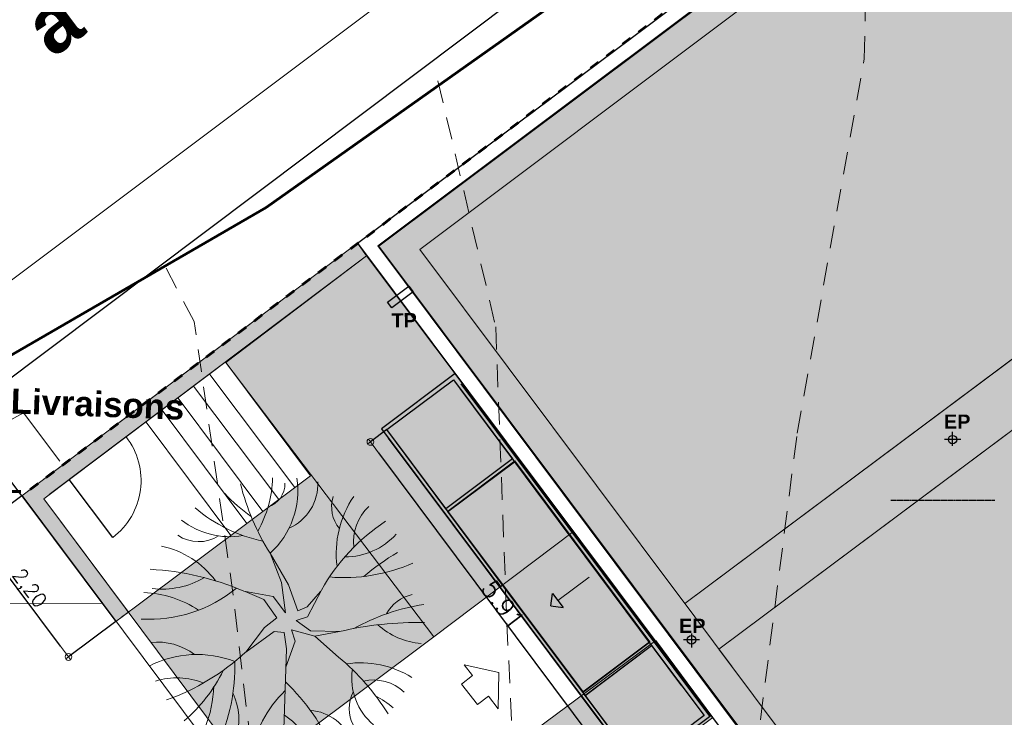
# Model space of a CAD drawing. Extents: x -155768 to 32626, y 53734 to 472609.
# Tile 10 of 33: x -113960 to -100086, y 134769 to 144593. Entities that reach past the tile are written whole.
import ezdxf

# ---------------------------------------------------------------- set-up
doc = ezdxf.new("R2010")
doc.units = 0
doc.header["$MEASUREMENT"] = 0
for name, pattern in [('AXESx2', [4, 2.5, -0.5, 0.5, -0.5]), ('Discontinu', [529.166651, 317.499995, -211.666656]), ('Traits', [282.222223, 141.111112, -141.111112])]:
    doc.linetypes.add(name, pattern=pattern)
for name, color, linetype in [('Bâti Existant', 7, 'Continuous'), ('Cadastre - Parcelle', 7, 'Continuous'), ('Cotat 1_200', 7, 'Continuous'), ('Cotes de niveaux', 7, 'Continuous'), ('Escalier', 7, 'Continuous'), ('Hachures 2D', 7, 'Continuous'), ('Lignes2D', 7, 'Continuous'), ('Limites', 7, 'Continuous'), ('Mobiliers', 7, 'Continuous'), ('Murs Périphériques', 7, 'Continuous'), ('Plancher béton', 7, 'Continuous'), ('Revetement Sols', 7, 'Continuous'), ('Sols Exter', 7, 'Continuous'), ('Texte 2D', 7, 'Continuous'), ('Toiture Terrasse', 7, 'Continuous'), ('Voirie nouvelle', 7, 'Continuous'), ('Voirie éxistante', 7, 'Continuous'), ('Végétation', 7, 'Continuous')]:
    doc.layers.add(name, color=color, linetype=linetype)
doc.styles.get("Standard").update_dxf_attribs({"font": 'txt', "bigfont": 'BIGFONT.SHX'})
doc.styles.add('STYLE_GENERE_4', font='arialbd.ttf')
doc.dimstyles.new('STYLE_GENERE__1', dxfattribs={"dimtxt": 250, "dimasz": 190, "dimexe": 0.18, "dimexo": 0, "dimgap": 0.09, "dimtad": 1, "dimlfac": 0.001, "dimzin": 0, "dimdsep": 46, "dimtxsty": 'Standard', "dimblk": 'ARROWHEAD_7', "dimblk1": 'ARROWHEAD_7', "dimblk2": 'ARROWHEAD_7', "dimcen": 0.09, "dimclrd": 59, "dimclre": 59, "dimclrt": 59, "dimadec": 0, "dimazin": 0, "dimtfac": 1, "dimtdec": 4, "dimtmove": 2, "dimatfit": 3, "dimfxl": 1, "dimtolj": 1, "dimtzin": 0, "dimarcsym": 0})
doc.dimstyles.new('STYLE_GENERE__4', dxfattribs={"dimtxt": 200, "dimasz": 190, "dimexe": 0.18, "dimexo": 0, "dimgap": 0.09, "dimtad": 1, "dimlfac": 0.001, "dimzin": 0, "dimdsep": 46, "dimtxsty": 'Standard', "dimblk": 'ARROWHEAD_7', "dimblk1": 'ARROWHEAD_7', "dimblk2": 'ARROWHEAD_7', "dimcen": 0.09, "dimclrd": 59, "dimclre": 59, "dimclrt": 59, "dimadec": 0, "dimazin": 0, "dimtfac": 1, "dimtdec": 4, "dimtmove": 0, "dimatfit": 3, "dimfxl": 1, "dimtolj": 1, "dimtzin": 0, "dimarcsym": 0})

# ---------------------------------------------------------------- blocks, each defined once
blk = doc.blocks.new('Dalle_22', base_point=(-24005, -41551))
at = {"layer": 'Plancher béton', "linetype": 'Continuous', "lineweight": 9}
blk.add_hatch(color=9, dxfattribs=at).paths.add_polyline_path([(-24005, -41551), (-10211, -41551), (-10201, -26302), (-12841, -26302), (-12841, -23965), (-14606, -21607), (-12390, -19956), (-19530, -10422), (-30306, -18496), (-24004, -26941)], flags=0)
at = {"layer": 'Plancher béton', "color": 128, "linetype": 'Continuous', "lineweight": 9, "flags": 128}
blk.add_lwpolyline([(-24005, -41551), (-10211, -41551), (-10201, -26302), (-12841, -26302), (-12841, -23965), (-14606, -21607), (-12390, -19956), (-19530, -10422), (-30306, -18496), (-24004, -26941)], close=True, dxfattribs=at)
blk = doc.blocks.new('Dalle_18', base_point=(-23553, -41234))
at = {"layer": 'Plancher béton', "linetype": 'Continuous', "lineweight": 9}
blk.add_hatch(color=81, dxfattribs=at).paths.add_polyline_path([(-23553, -41234), (-17453, -41234), (-17453, -25600), (-25205, -15212), (-29791, -18644), (-23554, -26965)], flags=0)
at = {"layer": 'Plancher béton', "color": 128, "linetype": 'Continuous', "lineweight": 9, "flags": 128}
blk.add_lwpolyline([(-23553, -41234), (-17453, -41234), (-17453, -25600), (-25205, -15212), (-29791, -18644), (-23554, -26965)], close=True, dxfattribs=at)
blk = doc.blocks.new('Dalle_37', base_point=(-26139, -15100))
at = {"layer": 'Végétation', "linetype": 'Continuous', "lineweight": 60}
h = blk.add_hatch(color=255, dxfattribs=at)
h.paths.add_polyline_path([(-26139, -15100), (-21325, -11497), (-22102, -10459), (-26916, -14062)], flags=0)
h.paths.add_polyline_path([(-23227, -11366), (-22114, -10534), (-21411, -11474), (-22525, -12306)], flags=0)
h.paths.add_polyline_path([(-24294, -12161), (-23267, -11393), (-22565, -12331), (-23593, -13099), (-23589, -13103), (-25106, -14237), (-25810, -13294), (-24294, -12161)], flags=0)
h.paths.add_polyline_path([(-25859, -13327), (-25152, -14264), (-26138, -15007), (-26844, -14069)], flags=0)
at = {"layer": 'Végétation', "linetype": 'Continuous', "flags": 128}
for points in [[(-26139, -15100), (-21325, -11497), (-22102, -10459), (-26916, -14062)], [(-23227, -11366), (-22114, -10534), (-21411, -11474), (-22525, -12306)], [(-24294, -12161), (-23267, -11393), (-22565, -12331), (-23593, -13099), (-23589, -13103), (-25106, -14237), (-25810, -13294), (-24294, -12161)], [(-25859, -13327), (-25152, -14264), (-26138, -15007), (-26844, -14069)]]:
    blk.add_lwpolyline(points, close=True, dxfattribs=at)
blk = doc.blocks.new('Dalle_50', base_point=(-24565, -14732))
at = {"layer": 'Plancher béton', "linetype": 'Continuous', "lineweight": 9}
blk.add_hatch(color=81, dxfattribs=at).paths.add_polyline_path([(-24565, -14732), (-16653, -25335), (-16653, -41234), (-10553, -41234), (-10651, -26726), (-13216, -26726), (-13196, -24147), (-15172, -21502), (-12917, -19874), (-19578, -11000)], flags=0)
at = {"layer": 'Plancher béton', "color": 128, "linetype": 'Continuous', "lineweight": 9, "flags": 128}
blk.add_lwpolyline([(-24565, -14732), (-16653, -25335), (-16653, -41234), (-10553, -41234), (-10651, -26726), (-13216, -26726), (-13196, -24147), (-15172, -21502), (-12917, -19874), (-19578, -11000)], close=True, dxfattribs=at)
blk = doc.blocks.new('Toit_11', base_point=(-25102, -14242))
at = {"layer": 'Toiture Terrasse', "linetype": 'Continuous', "lineweight": 9}
blk.add_hatch(color=8, dxfattribs=at).paths.add_polyline_path([(-25102, -14242), (-22555, -12338), (-23260, -11396), (-25807, -13299)], flags=0)
at = {"layer": 'Toiture Terrasse', "color": 250, "linetype": 'Continuous', "lineweight": 15, "flags": 128}
blk.add_lwpolyline([(-25102, -14242), (-22555, -12338), (-23260, -11396), (-25807, -13299)], close=True, dxfattribs=at)
blk = doc.blocks.new('Arbre 1 plan 12', base_point=(-22621, 257556))
at = {"layer": 'Végétation', "color": 59, "linetype": 'Continuous', "lineweight": 20}
for p, q in [((-23157, 258341), (-22864, 258008)), ((-22864, 258008), (-22796, 258354)), ((-22786, 257946), (-22796, 258354)), ((-22588, 257901), (-22213, 258098)), ((-22232, 258088), (-22448, 257899)), ((-22864, 258008), (-22772, 257679)), ((-22642, 257741), (-22786, 257946)), ((-22588, 257901), (-22642, 257741)), ((-22503, 257768), (-22448, 257899)), ((-23297, 257599), (-22933, 257730)), ((-22933, 257730), (-22772, 257679)), ((-22140, 257633), (-22503, 257768)), ((-24616, 257556), (-23038, 257608)), ((-23038, 257608), (-22812, 257573)), ((-22812, 257573), (-22794, 257434)), ((-22302, 257421), (-22534, 257591)), ((-22534, 257591), (-22107, 257537)), ((-21694, 257376), (-22140, 257633)), ((-22107, 257537), (-21694, 257376)), ((-22794, 257434), (-23085, 257032)), ((-22742, 257295), (-22603, 257469)), ((-22603, 257469), (-22346, 257288)), ((-22302, 257421), (-22227, 257004)), ((-22742, 257295), (-23085, 257032)), ((-22346, 257288), (-22231, 257026))]:
    blk.add_line(p, q, dxfattribs=at)
for centre, radius, start, end in [((-21900, 259604), 1072, 185.2654, 221.5605), ((-27399, 259441), 4729, 346.7161, 1.3266), ((-25440, 260034), 3066, 331.2124, 350.7346), ((-24574, 258657), 1337, 351.1579, 32.3618), ((-22806, 259491), 542, 298.3532, 347.7354), ((-19587, 258414), 2450, 156.5487, 184.7366), ((-24109, 258832), 631, 347.1957, 43.3477), ((-24519, 260838), 3290, 319.4232, 329.5375), ((-25651, 256283), 3234, 39.5238, 58.397), ((-24868, 258239), 1323, 28.1546, 41.1568), ((-20775, 258433), 970, 132.0902, 180.2088), ((-23609, 260567), 2836, 299.4887, 326.4789), ((-23453, 259382), 856, 220.0008, 278.2715), ((-21536, 259244), 692, 263.8884, 316.3772), ((-24608, 257879), 706, 5.1301, 69.1555), ((-23881, 258993), 502, 241.8841, 297.6783), ((-21697, 259743), 1435, 262.7375, 304.0381), ((-21036, 258734), 492, 230.8712, 286.6076), ((-25636, 255563), 2942, 43.6249, 66.9386), ((-24528, 257759), 353, 7.5707, 91.3029), ((-24856, 256999), 1054, 33.295, 73.8856), ((-20714, 257361), 689, 87.8257, 155.8994), ((-20820, 256590), 1175, 80.9376, 138.0094), ((-24818, 258728), 1647, 278.9075, 316.2154), ((-24536, 257884), 510, 276.6792, 322.3138), ((-20713, 257234), 351, 89.3291, 161.401), ((-19900, 260228), 3370, 237.8257, 255.9641), ((-20597, 255831), 1580, 91.2347, 119.8032), ((-19364, 257739), 2210, 192.0748, 220.0251), ((-19480, 258260), 2049, 214.1378, 227.952), ((-20721, 254838), 3225, 137.1435, 160.431), ((-25760, 255488), 3845, 2.979, 23.2223), ((-20364, 256806), 1097, 170.1996, 218.1175), ((-23302, 254368), 2511, 88.1165, 115.6551), ((-24035, 256070), 865, 64.9094, 107.666), ((-24596, 256347), 1476, 332.8566, 21.0769), ((-20695, 255675), 1929, 140.5443, 183.3886), ((-22403, 254768), 2162, 115.8159, 139.7067), ((-23502, 254838), 1746, 92.0726, 111.7333), ((-22841, 255583), 1275, 11.8922, 53.4363), ((-21005, 256369), 526, 147.6037, 213.9293), ((-24445, 256061), 997, 342.5461, 22.132), ((-21016, 255850), 1184, 149.598, 186.6048), ((-23815, 255790), 869, 353.6845, 36.8802), ((-23778, 255529), 1533, 2.5342, 33.2084)]:
    blk.add_arc(centre, radius, start, end, dxfattribs=at)
blk = doc.blocks.new('Ligne_4889', base_point=(-24190, -13385))
at = {"layer": 'Toiture Terrasse', "linetype": 'Continuous'}
blk.add_hatch(color=256, dxfattribs=at).paths.add_polyline_path([(-24596, -12843), (-24421, -12868), (-24621, -13018)], flags=0)
for p, q in [((-24596, -12843), (-24621, -13018)), ((-24421, -12868), (-24621, -13018)), ((-24596, -12843), (-24421, -12868))]:
    blk.add_line(p, q, dxfattribs=at)
at = {"layer": 'Toiture Terrasse', "color": 49, "linetype": 'Continuous', "lineweight": 20}
blk.add_line((-24190, -13385), (-24521, -12943), dxfattribs=at)
blk = doc.blocks.new('ARROWHEAD_7')
at = {"color": 0, "linetype": 'Continuous', "lineweight": 0}
for p, q in [((0, 0), (-1, 0)), ((-0.25, 0), (0.25, 0)), ((0, -0.25), (0, 0.25))]:
    blk.add_line(p, q, dxfattribs=at)
blk.add_circle((0, 0), 0.25, dxfattribs=at)
blk = doc.blocks.new('*D178', base_point=(-22621, 257556))
at = {"layer": 'Cotat 1_200', "color": 59, "linetype": 'Continuous', "lineweight": -2, "transparency": 16777216}
for p, q in [((-108786, 138820), (-109019, 138647)), ((-108905, 138495), (-105597, 134069)), ((-105252, 134090), (-105484, 133917))]:
    blk.add_line(p, q, dxfattribs=at)
at = {"layer": 'Defpoints', "color": 0, "linetype": 'Continuous', "transparency": 16777216}
for p in [(-108786, 138820), (-105252, 134090), (-105484, 133917)]:
    blk.add_point(p, dxfattribs=at)
at = {"layer": 'Cotat 1_200', "color": 59, "linetype": 'Continuous', "lineweight": -2, "transparency": 16777216, "xscale": 190, "yscale": 190, "zscale": 190}
for p, rotation in [((-109019, 138647), 126.7726611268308), ((-105484, 133917), 306.7726611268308)]:
    blk.add_blockref('ARROWHEAD_7', p, dxfattribs=dict(at, rotation=rotation))
at = {"layer": 'Cotat 1_200', "color": 59, "linetype": 'Continuous', "lineweight": 20, "transparency": 16777216, "insert": (-107151, 136357), "char_height": 250, "attachment_point": 5, "rotation": 306.7727}
blk.add_mtext('\\A1;5.91', dxfattribs=at)
blk = doc.blocks.new('*D188', base_point=(-22621, 257556))
at = {"layer": 'Cotat 1_200', "color": 59, "linetype": 'Continuous', "lineweight": -2, "transparency": 16777216}
for p, q in [((-96554, 150947), (-97408, 152083)), ((-114632, 139139), (-97560, 151969)), ((-113931, 137889), (-114784, 139025))]:
    blk.add_line(p, q, dxfattribs=at)
at = {"layer": 'Defpoints', "color": 0, "linetype": 'Continuous', "transparency": 16777216}
for p in [(-97408, 152083), (-96554, 150947), (-113931, 137889)]:
    blk.add_point(p, dxfattribs=at)
at = {"layer": 'Cotat 1_200', "color": 59, "linetype": 'Continuous', "lineweight": -2, "transparency": 16777216, "xscale": 190, "yscale": 190, "zscale": 190}
for p, rotation in [((-97408, 152083), 36.92494185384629), ((-114784, 139025), 216.9249418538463)]:
    blk.add_blockref('ARROWHEAD_7', p, dxfattribs=dict(at, rotation=rotation))
at = {"layer": 'Cotat 1_200', "color": 59, "linetype": 'Continuous', "lineweight": 20, "transparency": 16777216, "insert": (-106156, 145634), "char_height": 200, "attachment_point": 5, "rotation": 36.9249}
blk.add_mtext('\\A1;21.74', dxfattribs=at)
blk = doc.blocks.new('*D206', base_point=(-22621, 257556))
at = {"layer": 'Cotat 1_200', "color": 59, "linetype": 'Continuous', "lineweight": -2, "transparency": 16777216}
for p, q in [((-113931, 137889), (-114597, 137390)), ((-113386, 135771), (-114483, 137238)), ((-112605, 136118), (-113272, 135619))]:
    blk.add_line(p, q, dxfattribs=at)
at = {"layer": 'Defpoints', "color": 0, "linetype": 'Continuous', "transparency": 16777216}
for p in [(-113931, 137889), (-114597, 137390), (-112605, 136118)]:
    blk.add_point(p, dxfattribs=at)
at = {"layer": 'Cotat 1_200', "color": 59, "linetype": 'Continuous', "lineweight": -2, "transparency": 16777216, "xscale": 190, "yscale": 190, "zscale": 190}
for p, rotation in [((-114597, 137390), 126.8149930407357), ((-113272, 135619), 306.8149930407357)]:
    blk.add_blockref('ARROWHEAD_7', p, dxfattribs=dict(at, rotation=rotation))
at = {"layer": 'Cotat 1_200', "color": 59, "linetype": 'Continuous', "lineweight": 20, "transparency": 16777216, "insert": (-113841, 136574), "char_height": 200, "attachment_point": 5, "rotation": 306.815}
blk.add_mtext('\\A1;\\A1;2,20', dxfattribs=at)

msp = doc.modelspace()

# ---------------------------------------------------------------- hatches: boundary and pattern name
at = {"layer": 'Bâti Existant', "linetype": 'Continuous', "lineweight": 9}
msp.add_hatch(color=9, dxfattribs=at).paths.add_polyline_path([(-112604.984, 136117.72), (-112426.092, 136251.621), (-113619.944, 137846.947), (-109072.379, 141267.693), (-109199.098, 141444.657), (-113930.538, 137888.658)])
at = {"layer": 'Mobiliers', "linetype": 'Continuous', "lineweight": 9}
msp.add_hatch(color=81, dxfattribs=at).paths.add_polyline_path([(-110718.404, 133962.397), (-108124.749, 135903.758), (-109861.259, 138171.008), (-112426.863, 136251.056)], flags=0)
at = {"layer": 'Sols Exter', "linetype": 'Continuous', "lineweight": 9}
for points in [[(-109072.379, 141267.693), (-111055.247, 139766.517), (-108124.749, 135903.758), (-106158.622, 137386.163)], [(-104998.608, 135850.683), (-108652.843, 133143.037), (-108647.192, 131339.55), (-108649.171, 121630.412), (-108426.184, 121630.389), (-108426.097, 120954.653), (-92273.924, 120936.376), (-92281.749, 135227.079), (-104127.381, 126332.313), (-108199.969, 131769.241), (-104195.441, 134768.133)]]:
    msp.add_hatch(color=9, dxfattribs=at).paths.add_polyline_path(points)

# ---------------------------------------------------------------- linework, layer by layer
at = {"layer": 'Bâti Existant', "color": 59, "linetype": 'Continuous', "lineweight": 20, "flags": 128}
msp.add_lwpolyline([(-112604.984, 136117.72), (-112426.092, 136251.621), (-113619.944, 137846.947), (-109072.379, 141267.693), (-109199.098, 141444.657), (-113930.538, 137888.658)], close=True, dxfattribs=at)
at = {"layer": 'Cadastre - Parcelle', "color": 32, "linetype": 'Continuous', "lineweight": 60, "flags": 128}
msp.add_lwpolyline([(-125675.961, 132210.741), (-119153.692, 136934.408), (-110488.441, 141948.771), (-97513.367, 151128.826), (-96559.504, 152192.959)], dxfattribs=at)
at = {"layer": 'Cotes de niveaux', "color": 96, "linetype": 'Discontinu', "lineweight": 9}
for p, q in [((-102060.929, 144042.154), (-101966.416, 148064.03)), ((-103004.941, 138771.419), (-102060.929, 144042.154)), ((-108066.646, 143733.333), (-107252.997, 140266.105)), ((-111501.052, 140344.773), (-111963.897, 141216.645)), ((-110950.378, 136490.056), (-111501.052, 140344.773)), ((-107252.997, 140266.105), (-107095.661, 136096.718)), ((-103791.618, 132635.34), (-103004.941, 138771.419)), ((-110399.704, 131769.995), (-110950.378, 136490.056)), ((-107095.661, 136096.718), (-106859.658, 131297.989))]:
    msp.add_line(p, q, dxfattribs=at)
at = {"layer": 'Escalier', "color": 59, "linetype": 'Continuous', "lineweight": 20}
for p, q in [((-109861.259, 138171.008), (-111055.247, 139766.517)), ((-110085.437, 138003.245), (-111279.425, 139598.755)), ((-110309.615, 137835.483), (-111511.342, 139433.068)), ((-110533.793, 137667.721), (-111727.782, 139263.231)), ((-110757.972, 137499.959), (-111951.96, 139095.469)), ((-110984.25, 137330.625), (-112178.238, 138926.134)), ((-109861.259, 138171.008), (-112349.175, 136309.193))]:
    msp.add_line(p, q, dxfattribs=at)
at = {"layer": 'Hachures 2D', "color": 251, "linetype": 'Continuous', "lineweight": 20, "flags": 128}
msp.add_lwpolyline([(-107510.427, 134948.628), (-107356.209, 135068.159), (-107217.623, 134889.358), (-107207.453, 135398.925), (-107697.933, 135509.046), (-107579.71, 135356.516), (-107733.928, 135236.985)], close=True, dxfattribs=at)
at = {"layer": 'Lignes2D', "color": 59, "linetype": 'Continuous', "lineweight": 20}
for p, q in [((-107010.113, 138413.653), (-107953.934, 137706.466)), ((-106981.752, 138371.585), (-107925.573, 137664.398)), ((-105087.009, 135822.487), (-106030.83, 135115.3)), ((-105058.648, 135780.419), (-106002.469, 135073.232))]:
    msp.add_line(p, q, dxfattribs=at)
at = {"layer": 'Limites', "color": 59, "linetype": 'Continuous', "lineweight": 20}
msp.add_line((-110718.404, 133962.397), (-108124.749, 135903.758), dxfattribs=at)
at = {"layer": 'Murs Périphériques', "linetype": 'Continuous'}
for p, q in [((-109199.098, 141444.657), (-96543.499, 150933.073)), ((-108914.51, 141408.056), (-96476.67, 150733.3)), ((-109199.098, 141444.657), (-100864.265, 130319.159)), ((-108914.51, 141408.056), (-100824.082, 130599.255)), ((-104236.789, 134783.312), (-107740.786, 139465.363)), ((-104628.429, 135213.897), (-107753.225, 139398.536)), ((-105574.514, 134439.444), (-108763.211, 138700.191)), ((-105534.484, 134469.403), (-108690.456, 138691.975)), ((-112649.941, 137302.496), (-113262.012, 138116.189))]:
    msp.add_line(p, q, dxfattribs=at)
at = {"layer": 'Murs Périphériques', "color": 59, "linetype": 'Continuous', "lineweight": 20}
for p, q in [((-109199.098, 141444.657), (-113850.808, 137948.58)), ((-113543.163, 137904.703), (-109072.379, 141267.693)), ((-113927.044, 137891.53), (-110938.404, 133898.711)), ((-110717.637, 133962.972), (-113619.399, 137847.652))]:
    msp.add_line(p, q, dxfattribs=at)
msp.add_arc((-113252.996, 138104.201), 1003.198, 306.9510209, 37.8077495, dxfattribs=at)
at = {"layer": 'Revetement Sols', "color": 59, "linetype": 'AXESx2'}
msp.add_line((-101683.334, 137824.959), (-100219.196, 137824.959), dxfattribs=at)
msp.add_solid([(-101383.334, 137891.626), (-101383.334, 137758.293), (-101783.334, 137824.959)], dxfattribs=at)
at = {"layer": 'Sols Exter', "color": 59, "linetype": 'Continuous', "lineweight": 20, "flags": 128}
for points in [[(-109072.379, 141267.693), (-111055.247, 139766.517), (-108124.749, 135903.758), (-106158.622, 137386.163)], [(-104998.608, 135850.683), (-108652.843, 133143.037), (-108647.192, 131339.55), (-108649.171, 121630.412), (-108426.184, 121630.389), (-108426.097, 120954.653), (-92273.924, 120936.376), (-92281.749, 135227.079), (-104127.381, 126332.313), (-108199.969, 131769.241), (-104195.441, 134768.133)]]:
    msp.add_lwpolyline(points, close=True, dxfattribs=at)
at = {"layer": 'Toiture Terrasse', "color": 59, "linetype": 'Continuous', "lineweight": 20}
for p, q in [((-104588.281, 136369.665), (-93985.963, 144281.406)), ((-104108.938, 135729.175), (-93720.376, 143481.406)), ((-103921.661, 135478.937), (-104712.006, 136534.983))]:
    msp.add_line(p, q, dxfattribs=at)
at = {"layer": 'Toiture Terrasse', "color": 5, "linetype": 'Continuous', "lineweight": 25}
for p, q in [((-108779.209, 140617.131), (-108478.05, 140842.792)), ((-108478.05, 140842.792), (-108417.471, 140761.945)), ((-108417.471, 140761.945), (-108718.63, 140536.284)), ((-108718.63, 140536.284), (-108779.209, 140617.131)), ((-100814.299, 138590.238), (-100814.299, 138789.66)), ((-100700.502, 138679.888), (-100928.095, 138679.888)), ((-104379.663, 135859.782), (-104607.256, 135859.782)), ((-104493.46, 135949.431), (-104493.46, 135750.009))]:
    msp.add_line(p, q, dxfattribs=at)
for centre in [(-100814.35, 138679.888), (-104493.511, 135859.782)]:
    msp.add_circle(centre, 60, dxfattribs=at)
at = {"layer": 'Voirie nouvelle', "color": 59, "linetype": 'Continuous', "lineweight": 20}
for p, q in [((-113907.107, 139056.491), (-119137.424, 136200.433)), ((-112349.175, 136309.193), (-112525.137, 136177.485))]:
    msp.add_line(p, q, dxfattribs=at)
at = {"layer": 'Voirie éxistante', "color": 59, "linetype": 'Continuous', "lineweight": 20}
for p, q in [((-117497.956, 138361.406), (-96470.424, 154123.852)), ((-113907.107, 139056.491), (-113396.155, 138374.866)), ((-115166.402, 136363.323), (-112793.156, 136376.657))]:
    msp.add_line(p, q, dxfattribs=at)
at = {"layer": 'Voirie éxistante', "color": 32, "linetype": 'Traits', "lineweight": 60, "flags": 128}
msp.add_lwpolyline([(-96554.179, 150947.341), (-113850.808, 137948.58), (-115905.425, 137965.293)], dxfattribs=at)

# ---------------------------------------------------------------- block references
at = {"layer": 'Plancher béton', "color": 128, "linetype": 'Continuous', "lineweight": 9, "rotation": 90}
for name, p in [('Dalle_22', (-77769.323, 136929.809)), ('Dalle_50', (-104588.281, 136369.665)), ('Dalle_18', (-78086.627, 137381.372))]:
    msp.add_blockref(name, p, dxfattribs=at)
at = {"layer": 'Toiture Terrasse', "color": 250, "linetype": 'Continuous', "lineweight": 15, "rotation": 90}
msp.add_blockref('Toit_11', (-105079.225, 135831.976), dxfattribs=at)
at = {"layer": 'Toiture Terrasse', "color": 49, "linetype": 'Continuous', "lineweight": 20, "rotation": 90}
msp.add_blockref('Ligne_4889', (-105935.32, 136744.758), dxfattribs=at)
at = {"layer": 'Végétation', "linetype": 'Continuous', "rotation": 90}
msp.add_blockref('Dalle_37', (-104220.917, 134795.191), dxfattribs=at)
at = {"layer": 'Végétation', "color": 49, "linetype": 'Continuous', "lineweight": 20, "xscale": -1, "rotation": 269.9999999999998}
msp.add_blockref('Arbre 1 plan 12', (-110251.776, 136152.752), dxfattribs=at)

# ---------------------------------------------------------------- texts
at = {"layer": 'Texte 2D', "linetype": 'Continuous', "insert": (-115990.305, 142665.706), "char_height": 799.99959, "attachment_point": 5, "rotation": 36.8702601, "style": 'STYLE_GENERE_4'}
msp.add_mtext('{Rue   de   la   Place   du   Monument   à   la   fontaine   de   Bezan}', dxfattribs=at)
at = {"layer": 'Texte 2D', "linetype": 'Continuous', "insert": (-113691.71, 139207.125), "char_height": 350, "width": 3914.824, "attachment_point": 5, "rotation": 357.8970103, "style": 'STYLE_GENERE_4'}
msp.add_mtext('{Entrée Livraisons}', dxfattribs=at)
at = {"layer": 'Toiture Terrasse', "color": 5, "linetype": 'Continuous', "lineweight": 25, "insert": (-108543.592, 140360.815), "char_height": 200, "attachment_point": 5, "rotation": 0.781612, "style": 'STYLE_GENERE_4'}
msp.add_mtext('{TP}', dxfattribs=at)
at = {"layer": 'Toiture Terrasse', "color": 5, "linetype": 'Continuous', "lineweight": 25, "char_height": 200, "attachment_point": 5, "style": 'STYLE_GENERE_4'}
for insert in [(-100750.214, 138933.283), (-104483.13, 136057.746)]:
    msp.add_mtext('{EP}', dxfattribs=dict(at, insert=insert))

# ---------------------------------------------------------------- dimensions: what is measured, and where the dimension line sits
at = {"layer": 'Cotat 1_200', "color": 59, "linetype": 'Continuous', "lineweight": 20}
for base, p1, p2, angle, dimstyle, picture, middle in [((-97407.777, 152083.197), (-113930.538, 137888.658), (-96554.179, 150947.341), 36.9249419, 'STYLE_GENERE__4', '*D188', (-106156.162, 145633.969)), ((-105483.694, 133916.745), (-108786.429, 138820.392), (-105251.65, 134090.164), 306.7726611, 'STYLE_GENERE__1', '*D178', (-107151.001, 136356.656))]:
    dim = msp.add_linear_dim(base=base, p1=p1, p2=p2, angle=angle, dimstyle=dimstyle, dxfattribs=at)
    dim.commit()
    dim.dimension.update_dxf_attribs({"geometry": picture, "text_midpoint": middle})
dim = msp.add_linear_dim(base=(-114597.22, 137389.644), p1=(-112604.984, 136117.72), p2=(-113930.538, 137888.658), angle=126.814993, text='\\A1;2,20', dimstyle='STYLE_GENERE__4', dxfattribs=at)
dim.commit()
dim.dimension.update_dxf_attribs({"geometry": '*D206', "text_midpoint": (-113840.97, 136574.14)})

doc.saveas('drawing.dxf')
